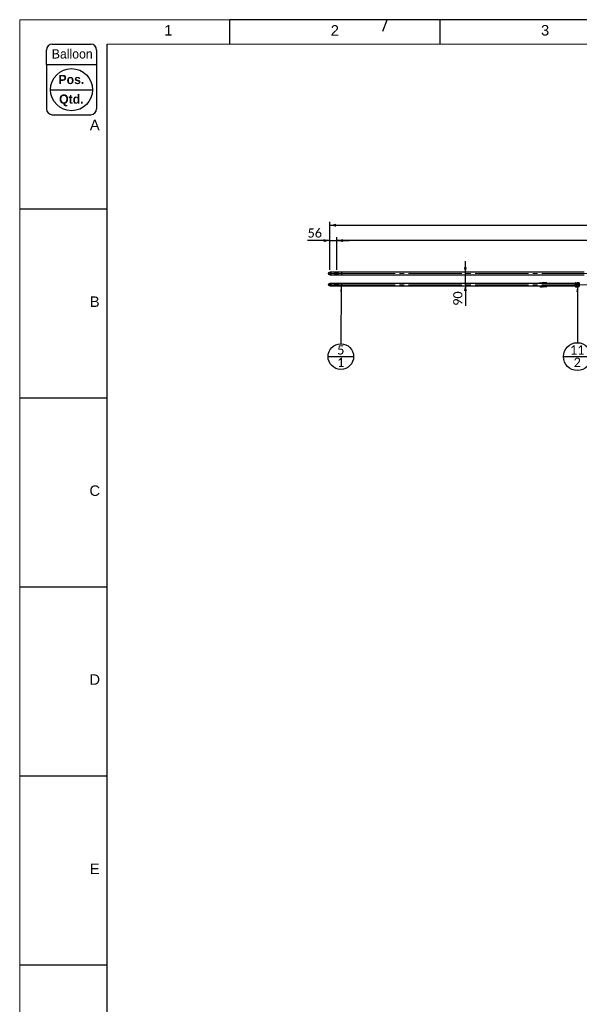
# Paper-space layout 'Sheet1' of a CAD drawing. Header units: millimetres. Extents: x 0 to 23548, y 0 to 16632.
# Tile 84 of 143: x 0 to 4478, y 8755 to 16632. Entities that reach past the tile are written whole.
import ezdxf

# ---------------------------------------------------------------- set-up
doc = ezdxf.new("R2010")
doc.units = ezdxf.units.MM
doc.linetypes.add('SLD-Mista-longa', pattern=[19.05, 15.24, -1.27, 1.27, -1.27])
doc.linetypes.add('SLD-Sólida', pattern=[0])
doc.layers.add('DETALHAMENTO', color=8, linetype='SLD-Sólida')
doc.styles.add('SLDTEXTSTYLE0', font='ARIAL.TTF')
doc.styles.add('SLDTEXTSTYLE2', font='CALIBRI.TTF')
doc.styles.add('SLDTEXTSTYLE3', font='ARIAL.TTF', dxfattribs={"width": 0.948})
doc.styles.add('SLDTEXTSTYLE4', font='ARIALBD.TTF', dxfattribs={"width": 0.948})
doc.styles.get("Standard").update_dxf_attribs({"font": 'CALIBRI.TTF'})
doc.dimstyles.new('SLDDIMSTYLE1', dxfattribs={"dimtxt": 72.8, "dimasz": 49, "dimexe": 0, "dimexo": 0.0625, "dimgap": 18.2, "dimtad": 1, "dimdec": 0, "dimrnd": 1e-09, "dimzin": 12, "dimdsep": 46, "dimtxsty": 'SLDTEXTSTYLE2', "dimsah": 1, "dimcen": 0.09, "dimadec": 0, "dimazin": 3, "dimtfac": 1, "dimtdec": 0, "dimtofl": 0, "dimtmove": 0, "dimatfit": 3, "dimfxl": 0, "dimfrac": 2, "dimtolj": 1, "dimtzin": 12, "dimarcsym": 0})
doc.dimstyles.new('SLDDIMSTYLE2', dxfattribs={"dimtxt": 72.8, "dimasz": 49, "dimexe": 0, "dimexo": 0.0625, "dimgap": 18.2, "dimtad": 1, "dimrnd": 1e-09, "dimzin": 12, "dimdsep": 46, "dimtxsty": 'SLDTEXTSTYLE2', "dimsah": 1, "dimcen": 0.09, "dimadec": 0, "dimazin": 3, "dimtfac": 1, "dimtmove": 0, "dimatfit": 0, "dimfxl": 0, "dimfrac": 2, "dimtolj": 1, "dimtzin": 12, "dimarcsym": 0})
doc.dimstyles.new('SLDDIMSTYLE3', dxfattribs={"dimtxt": 0.18, "dimasz": 49, "dimexe": 0, "dimexo": 0.0625, "dimgap": 0, "dimtad": 0, "dimtih": 1, "dimtoh": 1, "dimdec": 0, "dimrnd": 1e-09, "dimzin": 0, "dimdsep": 46, "dimtxsty": 'Standard', "dimsah": 1, "dimcen": 0.09, "dimadec": 0, "dimazin": 0, "dimtfac": 49, "dimtdec": 0, "dimtofl": 0, "dimtmove": 0, "dimatfit": 3, "dimfxl": 0, "dimfrac": 2, "dimtolj": 1, "dimtzin": 0, "dimarcsym": 0})

# ---------------------------------------------------------------- blocks, each defined once
blk = doc.blocks.new('_D_30')
at = {"layer": 'DETALHAMENTO', "ltscale": 28}
for p, q in [((2538.1, 14629.7), (2538.1, 14892.9)), ((7842.8, 14638.1), (7842.8, 14892.9)), ((7842.8, 14864.9), (2538.1, 14864.9))]:
    blk.add_line(p, q, dxfattribs=at)
for points in [[(2538.1, 14864.9), (2587.1, 14853), (2587.1, 14876.8)], [(7842.8, 14864.9), (7793.8, 14876.8), (7793.8, 14853)]]:
    blk.add_solid(points, dxfattribs=at)
at = {"layer": 'DETALHAMENTO', "ltscale": 28, "insert": (5092, 14961.9), "char_height": 72.8, "attachment_point": 1, "style": 'SLDTEXTSTYLE2'}
blk.add_mtext('5305', dxfattribs=at)
blk = doc.blocks.new('_D_31')
at = {"layer": 'DETALHAMENTO', "ltscale": 28}
for p, q in [((2482.1, 14629.7), (2482.1, 15015.7)), ((2482.1, 14987.7), (7842.8, 14987.7)), ((7842.8, 14638.1), (7842.8, 15015.7))]:
    blk.add_line(p, q, dxfattribs=at)
for points in [[(2482.1, 14987.7), (2531.1, 14975.8), (2531.1, 14999.6)], [(7842.8, 14987.7), (7793.8, 14999.6), (7793.8, 14975.8)]]:
    blk.add_solid(points, dxfattribs=at)
at = {"layer": 'DETALHAMENTO', "ltscale": 28, "insert": (5064, 15084.8), "char_height": 72.8, "attachment_point": 1, "style": 'SLDTEXTSTYLE2'}
blk.add_mtext('5361', dxfattribs=at)
blk = doc.blocks.new('_D_33')
at = {"layer": 'DETALHAMENTO', "ltscale": 28}
for p, q in [((2482.1, 14629.7), (2482.1, 14892.9)), ((2538.1, 14629.7), (2538.1, 14892.9)), ((2482.1, 14864.9), (2303.8, 14864.9)), ((2482.1, 14864.9), (2538.1, 14864.9)), ((2538.1, 14864.9), (2636.1, 14864.9))]:
    blk.add_line(p, q, dxfattribs=at)
for points in [[(2482.1, 14864.9), (2433.1, 14876.8), (2433.1, 14853)], [(2538.1, 14864.9), (2587.1, 14853), (2587.1, 14876.8)]]:
    blk.add_solid(points, dxfattribs=at)
at = {"layer": 'DETALHAMENTO', "ltscale": 28, "insert": (2303.8, 14961.9), "char_height": 72.8, "attachment_point": 1, "style": 'SLDTEXTSTYLE2'}
blk.add_mtext('56', dxfattribs=at)
blk = doc.blocks.new('_D_34')
at = {"layer": 'DETALHAMENTO', "ltscale": 28}
for p, q in [((3566.5, 14601.7), (3566.5, 14699.7)), ((3566.5, 14511.7), (3566.5, 14601.7)), ((3566.5, 14511.7), (3566.5, 14343.4))]:
    blk.add_line(p, q, dxfattribs=at)
for points in [[(3566.5, 14601.7), (3578.4, 14650.7), (3554.6, 14650.7)], [(3566.5, 14511.7), (3554.6, 14462.7), (3578.4, 14462.7)]]:
    blk.add_solid(points, dxfattribs=at)
at = {"layer": 'DETALHAMENTO', "ltscale": 28, "insert": (3469.4, 14343.4), "char_height": 72.8, "attachment_point": 1, "rotation": 90, "style": 'SLDTEXTSTYLE2'}
blk.add_mtext('90', dxfattribs=at)
blk = doc.blocks.new('SW_NOTE_0_20')
at = {"layer": 'DETALHAMENTO', "color": 0, "ltscale": 28}
blk.add_line((-102.8, -102.4), (101.9, -102.4), dxfattribs=at)
blk.add_circle((-0.4, -102.4), 102.4, dxfattribs=at)
at = {"layer": 'DETALHAMENTO', "color": 0, "ltscale": 28, "char_height": 74.1, "attachment_point": 2, "style": 'SLDTEXTSTYLE2'}
for s, insert in [('5', (-1.2, -11.7)), ('1', (-1.2, -111.2))]:
    blk.add_mtext(s, dxfattribs=dict(at, insert=insert))
blk = doc.blocks.new('SW_NOTE_0_21')
at = {"layer": 'DETALHAMENTO', "color": 0, "ltscale": 28}
blk.add_line((-111.3, -111.3), (111.2, -111.3), dxfattribs=at)
blk.add_circle((-0.1, -111.3), 111.3, dxfattribs=at)
at = {"layer": 'DETALHAMENTO', "color": 0, "ltscale": 28, "attachment_point": 2, "style": 'SLDTEXTSTYLE2'}
for s, insert, char_height in [('11', (-1.5, -20.5), 74.08), ('2', (-0.8, -120.1), 74.1)]:
    blk.add_mtext(s, dxfattribs=dict(at, insert=insert, char_height=char_height))
blk = doc.blocks.new('SW_CENTERMARKSYMBOL_0')
at = {"layer": 'DETALHAMENTO', "color": 0, "ltscale": 28}
for p, q in [((-5, 0), (-12.5, 0)), ((0, 0), (-2.5, 0)), ((0, 5), (0, 12.5)), ((0, 0), (0, 2.5)), ((0, 0), (0, -2.5)), ((0, 0), (2.5, 0)), ((5, 0), (12.5, 0)), ((0, -5), (0, -12.5))]:
    blk.add_line(p, q, dxfattribs=at)
blk = doc.blocks.new('SW_CENTERMARKSYMBOL_1')
at = {"layer": 'DETALHAMENTO', "color": 0, "ltscale": 28}
for p, q in [((-5, 0), (-10, 0)), ((0, 0), (-2.5, 0)), ((0, 5), (0, 10)), ((0, 0), (0, 2.5)), ((0, 0), (0, -2.5)), ((0, 0), (2.5, 0)), ((5, 0), (10, 0)), ((0, -5), (0, -10))]:
    blk.add_line(p, q, dxfattribs=at)

psp = doc.layouts.new('Sheet1')

# ---------------------------------------------------------------- hatches: boundary and pattern name
at = {"layer": 'DETALHAMENTO', "linetype": 'SLD-Sólida', "lineweight": 18, "ltscale": 28}
h = psp.add_hatch(dxfattribs=at)
h.set_pattern_fill('ANSI32', color=256, scale=9.3333, style=0)
edge = h.paths.add_edge_path(flags=0)
edge.add_arc((2482.105, 14601.684), 10, 0, 360)
edge = h.paths.add_edge_path(flags=0)
edge.add_arc((2482.105, 14601.684), 7.5, 0, 360)
h = psp.add_hatch(dxfattribs=at)
h.set_pattern_fill('ANSI32', color=256, scale=9.3333, style=0)
edge = h.paths.add_edge_path(flags=0)
edge.add_arc((2538.105, 14601.684), 10, 0, 360)
edge = h.paths.add_edge_path(flags=0)
edge.add_arc((2538.105, 14601.684), 7.5, 0, 360)
h = psp.add_hatch(dxfattribs=at)
h.set_pattern_fill('ANSI32', color=256, scale=9.3333, angle=2.8e-322, style=0)
edge = h.paths.add_edge_path(flags=0)
edge.add_arc((2482.105, 14511.684), 10, 0, 360)
edge = h.paths.add_edge_path(flags=0)
edge.add_arc((2482.105, 14511.684), 7.5, 0, 360)
h = psp.add_hatch(dxfattribs=at)
h.set_pattern_fill('ANSI32', color=256, scale=9.3333, style=0)
edge = h.paths.add_edge_path(flags=0)
edge.add_arc((2538.105, 14511.684), 10, 0, 360)
edge = h.paths.add_edge_path(flags=0)
edge.add_arc((2538.105, 14511.684), 7.5, 0, 360)

# ---------------------------------------------------------------- linework, layer by layer
at = {"color": 7, "linetype": 'SLD-Sólida', "lineweight": 18, "ltscale": 28}
for p, q in [((0, 16632), (0, 0)), ((1682, 16632), (0, 16632)), ((700, 16436), (23352, 16436))]:
    psp.add_line(p, q, dxfattribs=at)
at = {"color": 7, "linetype": 'SLD-Sólida', "lineweight": 25, "ltscale": 28}
for p, q in [((2522.105, 14611.684), (2482.105, 14611.684)), ((2482.105, 14591.684), (2522.105, 14591.684)), ((2538.105, 14611.684), (2522.105, 14611.684)), ((2522.105, 14591.684), (2522.105, 14611.684)), ((2522.105, 14591.684), (2538.105, 14591.684)), ((2578.105, 14611.684), (2538.105, 14611.684)), ((2538.105, 14591.684), (2578.105, 14591.684)), ((4516.105, 14611.684), (2578.105, 14611.684)), ((2578.105, 14591.684), (2578.105, 14611.684)), ((2578.105, 14591.684), (4516.105, 14591.684)), ((2522.105, 14521.684), (2482.105, 14521.684)), ((2482.105, 14501.684), (2522.105, 14501.684)), ((2538.105, 14521.684), (2522.105, 14521.684)), ((2522.105, 14501.684), (2522.105, 14521.684)), ((2522.105, 14501.684), (2538.105, 14501.684)), ((2578.105, 14521.684), (2538.105, 14521.684)), ((2538.105, 14501.684), (2578.105, 14501.684)), ((4443.941, 14521.684), (2578.105, 14521.684)), ((2578.105, 14501.684), (2578.105, 14521.684)), ((2578.105, 14501.684), (4443.941, 14501.684)), ((4166.066, 14526.684), (4163.441, 14526.684)), ((4163.441, 14525.482), (4163.441, 14526.684)), ((4163.441, 14521.684), (4163.441, 14525.482)), ((4163.441, 14496.684), (4163.441, 14501.684)), ((4163.441, 14496.684), (4166.066, 14496.684)), ((4166.154, 14526.835), (4166.066, 14526.684)), ((4166.066, 14521.684), (4166.066, 14526.684)), ((4166.066, 14496.792), (4166.066, 14501.684)), ((4166.066, 14496.684), (4166.066, 14496.792)), ((4166.066, 14496.684), (4166.154, 14496.532)), ((4167.406, 14527.616), (4178.727, 14527.616)), ((4167.406, 14497.834), (4178.727, 14497.834)), ((4167.406, 14495.751), (4178.727, 14495.751)), ((4180.941, 14526.684), (4180.066, 14526.684)), ((4180.066, 14526.684), (4180.066, 14521.684)), ((4180.066, 14501.684), (4180.066, 14496.792)), ((4180.066, 14496.684), (4180.941, 14496.684)), ((4180.941, 14525.482), (4180.941, 14526.684)), ((4183.336, 14525.971), (4180.941, 14525.971)), ((4180.941, 14521.684), (4180.941, 14525.482)), ((4180.941, 14496.684), (4180.941, 14501.684)), ((4180.941, 14497.396), (4183.336, 14497.396)), ((4184.091, 14525.215), (4183.336, 14525.971)), ((4183.336, 14524.826), (4183.336, 14525.971)), ((4183.336, 14521.684), (4183.336, 14524.826)), ((4183.336, 14497.396), (4183.336, 14501.684)), ((4183.336, 14497.396), (4184.091, 14498.152)), ((4185.441, 14525.215), (4184.091, 14525.215)), ((4184.091, 14524.131), (4184.091, 14525.215)), ((4184.091, 14521.684), (4184.091, 14524.131)), ((4184.091, 14498.152), (4184.091, 14501.684)), ((4184.091, 14498.152), (4185.441, 14498.152)), ((4186.541, 14526.684), (4185.441, 14526.684)), ((4185.441, 14521.684), (4185.441, 14526.684)), ((4185.441, 14496.684), (4185.441, 14501.684)), ((4185.441, 14496.684), (4186.541, 14496.684)), ((4186.629, 14526.835), (4186.541, 14526.684)), ((4186.541, 14526.684), (4186.541, 14521.684)), ((4186.541, 14501.684), (4186.541, 14496.792)), ((4186.541, 14496.792), (4186.541, 14496.684)), ((4186.541, 14496.684), (4186.629, 14496.532)), ((4194.002, 14527.616), (4187.881, 14527.616)), ((4194.002, 14497.834), (4187.881, 14497.834)), ((4194.002, 14495.751), (4187.881, 14495.751)), ((4196.441, 14526.684), (4195.341, 14526.684)), ((4195.341, 14521.684), (4195.341, 14526.684)), ((4195.341, 14496.792), (4195.341, 14501.684)), ((4195.341, 14496.684), (4196.441, 14496.684)), ((4196.441, 14526.684), (4196.441, 14521.684)), ((4197.791, 14525.215), (4196.441, 14525.215)), ((4196.441, 14501.684), (4196.441, 14496.684)), ((4196.441, 14498.152), (4197.791, 14498.152)), ((4198.547, 14525.971), (4197.791, 14525.215)), ((4197.791, 14525.215), (4197.791, 14521.684)), ((4197.791, 14501.684), (4197.791, 14498.152)), ((4197.791, 14498.152), (4198.547, 14497.396)), ((4200.941, 14525.971), (4198.547, 14525.971)), ((4198.547, 14525.971), (4198.547, 14521.684)), ((4198.547, 14501.684), (4198.547, 14497.396)), ((4198.547, 14497.396), (4200.941, 14497.396)), ((4201.816, 14526.684), (4200.941, 14526.684)), ((4200.941, 14526.684), (4200.941, 14521.684)), ((4200.941, 14501.684), (4200.941, 14496.684)), ((4200.941, 14496.684), (4201.816, 14496.684)), ((4201.904, 14526.835), (4201.816, 14526.684)), ((4201.816, 14521.684), (4201.816, 14526.684)), ((4201.816, 14496.792), (4201.816, 14501.684)), ((4201.816, 14496.684), (4201.816, 14496.792)), ((4201.816, 14496.684), (4201.904, 14496.532)), ((4214.477, 14527.616), (4203.156, 14527.616)), ((4214.477, 14497.834), (4203.156, 14497.834)), ((4214.477, 14495.751), (4203.156, 14495.751)), ((4218.441, 14526.684), (4215.816, 14526.684)), ((4215.816, 14526.684), (4215.816, 14521.684)), ((4215.816, 14501.684), (4215.816, 14496.792)), ((4215.816, 14496.684), (4218.441, 14496.684)), ((4218.441, 14526.684), (4218.441, 14521.684)), ((4218.441, 14501.684), (4218.441, 14496.684)), ((4446.566, 14526.684), (4443.941, 14526.684)), ((4443.941, 14513.952), (4443.941, 14526.684)), ((4443.941, 14496.684), (4443.941, 14513.952)), ((4443.941, 14496.684), (4446.566, 14496.684)), ((4446.667, 14526.858), (4446.566, 14526.684)), ((4446.566, 14521.062), (4446.566, 14526.684)), ((4446.566, 14506.234), (4446.566, 14521.062)), ((4446.566, 14496.856), (4446.566, 14506.234)), ((4446.566, 14496.684), (4446.566, 14496.856)), ((4446.566, 14496.684), (4446.667, 14496.509)), ((4447.906, 14527.821), (4459.227, 14527.821)), ((4447.906, 14514.302), (4459.227, 14514.302)), ((4447.906, 14498.165), (4459.227, 14498.165)), ((4447.906, 14495.547), (4459.227, 14495.547)), ((4460.566, 14526.684), (4460.466, 14526.858)), ((4460.466, 14496.509), (4460.566, 14496.684)), ((4461.441, 14526.684), (4460.566, 14526.684)), ((4460.566, 14526.684), (4460.566, 14521.062)), ((4460.566, 14521.062), (4460.566, 14506.234)), ((4460.566, 14506.234), (4460.566, 14496.856)), ((4460.566, 14496.856), (4460.566, 14496.684)), ((4460.566, 14496.684), (4461.441, 14496.684)), ((4461.441, 14513.952), (4461.441, 14526.684)), ((4463.836, 14525.971), (4461.441, 14525.971)), ((4461.441, 14496.684), (4461.441, 14513.952)), ((4461.441, 14497.396), (4463.836, 14497.396)), ((4464.591, 14525.215), (4463.836, 14525.971)), ((4463.836, 14513.844), (4463.836, 14525.971)), ((4463.836, 14497.396), (4463.836, 14513.844)), ((4463.836, 14497.396), (4464.591, 14498.152)), ((4465.941, 14525.215), (4464.591, 14525.215)), ((4464.591, 14513.73), (4464.591, 14525.215)), ((4464.591, 14498.152), (4464.591, 14513.73)), ((4464.591, 14498.152), (4465.941, 14498.152)), ((4467.041, 14526.684), (4465.941, 14526.684)), ((4465.941, 14496.684), (4465.941, 14526.684)), ((4465.941, 14496.684), (4467.041, 14496.684)), ((4467.142, 14526.858), (4467.041, 14526.684)), ((4467.041, 14526.684), (4467.041, 14521.062)), ((4467.041, 14521.062), (4467.041, 14506.234)), ((4467.041, 14506.234), (4467.041, 14496.856)), ((4467.041, 14496.856), (4467.041, 14496.684)), ((4467.041, 14496.684), (4467.142, 14496.509)), ((4474.502, 14527.821), (4468.381, 14527.821)), ((4474.502, 14514.302), (4468.381, 14514.302)), ((4474.502, 14498.165), (4468.381, 14498.165)), ((4474.502, 14495.547), (4468.381, 14495.547)), ((4475.841, 14526.684), (4475.741, 14526.858)), ((4475.741, 14496.509), (4475.841, 14496.684)), ((4476.941, 14526.684), (4475.841, 14526.684)), ((4475.841, 14521.062), (4475.841, 14526.684)), ((4475.841, 14506.234), (4475.841, 14521.062)), ((4475.841, 14496.856), (4475.841, 14506.234)), ((4475.841, 14496.684), (4475.841, 14496.856)), ((4475.841, 14496.684), (4476.941, 14496.684)), ((4476.941, 14526.684), (4476.941, 14496.684)), ((4478.291, 14525.215), (4476.941, 14525.215)), ((4476.941, 14498.152), (4478.291, 14498.152)), ((4478.291, 14525.215), (4478.291, 14498.152))]:
    psp.add_line(p, q, dxfattribs=at)
at = {"color": 7, "linetype": 'SLD-Sólida', "lineweight": 25, "ltscale": 784}
for centre, radius in [((2482.105, 14601.684), 10), ((2482.105, 14601.684), 7.5), ((2538.105, 14601.684), 10), ((2538.105, 14601.684), 7.5), ((2482.105, 14511.684), 10), ((2482.105, 14511.684), 7.5), ((2538.105, 14511.684), 10), ((2538.105, 14511.684), 7.5)]:
    psp.add_circle(centre, radius, dxfattribs=at)
at = {"color": 7, "linetype": 'SLD-Sólida', "lineweight": 25, "ltscale": 28}
for points, knots in [([(4167.406, 14497.834), (4167.175, 14497.731), (4166.732, 14497.533), (4166.202, 14497.185), (4166.117, 14496.94), (4166.066, 14496.792)], [0, 0, 0, 0, 0.30307373, 0.58211286, 1, 1, 1, 1]), ([(4166.066, 14496.792), (4166.145, 14496.604), (4166.293, 14496.251), (4167.053, 14495.91), (4167.406, 14495.751)], [0, 0, 0, 0, 0.53525105, 1, 1, 1, 1]), ([(4167.406, 14527.616), (4167.177, 14526.93), (4166.736, 14525.613), (4166.264, 14523.632), (4166.19, 14522.331), (4166.153, 14521.684)], [0, 0, 0, 0, 0.35304554, 0.67809358, 1, 1, 1, 1]), ([(4166.226, 14526.793), (4166.283, 14526.909), (4166.419, 14527.188), (4167.041, 14527.458), (4167.406, 14527.616)], [0, 0, 0, 0, 0.41359535, 1, 1, 1, 1]), ([(4166.46, 14501.684), (4166.466, 14501.619), (4166.587, 14500.308), (4167.007, 14499.04), (4167.406, 14497.834)], [0, 0, 0, 0, 0.04887703, 1, 1, 1, 1]), ([(4179.957, 14521.684), (4179.893, 14522.606), (4179.753, 14524.618), (4179.087, 14526.563), (4178.727, 14527.616)], [0, 0, 0, 0, 0.45845253, 1, 1, 1, 1]), ([(4178.727, 14527.616), (4178.955, 14527.513), (4179.395, 14527.315), (4179.84, 14527.04), (4179.91, 14526.867), (4179.94, 14526.793)], [0, 0, 0, 0, 0.382294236, 0.734271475, 1, 1, 1, 1]), ([(4178.727, 14497.834), (4178.965, 14498.622), (4179.349, 14499.891), (4179.58, 14501.191), (4179.668, 14501.684)], [0, 0, 0, 0, 0.6205784, 1, 1, 1, 1]), ([(4180.066, 14496.792), (4179.987, 14496.981), (4179.84, 14497.334), (4179.08, 14497.675), (4178.727, 14497.834)], [0, 0, 0, 0, 0.53525105, 1, 1, 1, 1]), ([(4178.727, 14495.751), (4178.957, 14495.854), (4179.4, 14496.052), (4179.931, 14496.399), (4180.016, 14496.645), (4180.066, 14496.792)], [0, 0, 0, 0, 0.30307373, 0.58211286, 1, 1, 1, 1]), ([(4187.881, 14497.834), (4187.65, 14497.731), (4187.207, 14497.533), (4186.677, 14497.185), (4186.592, 14496.94), (4186.541, 14496.792)], [0, 0, 0, 0, 0.30307373, 0.58211286, 1, 1, 1, 1]), ([(4186.541, 14496.792), (4186.62, 14496.604), (4186.768, 14496.251), (4187.528, 14495.91), (4187.881, 14495.751)], [0, 0, 0, 0, 0.53525105, 1, 1, 1, 1]), ([(4187.881, 14527.616), (4187.652, 14526.93), (4187.211, 14525.613), (4186.739, 14523.632), (4186.665, 14522.331), (4186.628, 14521.684)], [0, 0, 0, 0, 0.35304554, 0.67809358, 1, 1, 1, 1]), ([(4186.701, 14526.793), (4186.758, 14526.909), (4186.894, 14527.188), (4187.516, 14527.458), (4187.881, 14527.616)], [0, 0, 0, 0, 0.413595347, 1, 1, 1, 1]), ([(4186.935, 14501.684), (4186.941, 14501.619), (4187.062, 14500.308), (4187.482, 14499.04), (4187.881, 14497.834)], [0, 0, 0, 0, 0.04887703, 1, 1, 1, 1]), ([(4195.232, 14521.684), (4195.168, 14522.606), (4195.028, 14524.618), (4194.362, 14526.563), (4194.002, 14527.616)], [0, 0, 0, 0, 0.45845253, 1, 1, 1, 1]), ([(4194.002, 14527.616), (4194.232, 14527.513), (4194.675, 14527.315), (4195.206, 14526.968), (4195.291, 14526.722), (4195.341, 14526.575)], [0, 0, 0, 0, 0.30307373, 0.58211286, 1, 1, 1, 1]), ([(4194.002, 14497.834), (4194.24, 14498.622), (4194.624, 14499.891), (4194.855, 14501.191), (4194.943, 14501.684)], [0, 0, 0, 0, 0.6205784, 1, 1, 1, 1]), ([(4195.341, 14496.792), (4195.262, 14496.981), (4195.115, 14497.334), (4194.355, 14497.675), (4194.002, 14497.834)], [0, 0, 0, 0, 0.53525105, 1, 1, 1, 1]), ([(4194.002, 14495.751), (4194.232, 14495.854), (4194.675, 14496.052), (4195.206, 14496.399), (4195.291, 14496.645), (4195.341, 14496.792)], [0, 0, 0, 0, 0.30307373, 0.58211286, 1, 1, 1, 1]), ([(4203.156, 14497.834), (4202.925, 14497.731), (4202.482, 14497.533), (4201.952, 14497.185), (4201.867, 14496.94), (4201.816, 14496.792)], [0, 0, 0, 0, 0.30307373, 0.58211286, 1, 1, 1, 1]), ([(4201.816, 14496.792), (4201.895, 14496.604), (4202.043, 14496.251), (4202.803, 14495.91), (4203.156, 14495.751)], [0, 0, 0, 0, 0.53525105, 1, 1, 1, 1]), ([(4203.156, 14527.616), (4202.927, 14526.93), (4202.486, 14525.613), (4202.014, 14523.632), (4201.94, 14522.331), (4201.903, 14521.684)], [0, 0, 0, 0, 0.35304554, 0.67809358, 1, 1, 1, 1]), ([(4201.976, 14526.793), (4202.033, 14526.909), (4202.169, 14527.188), (4202.791, 14527.458), (4203.156, 14527.616)], [0, 0, 0, 0, 0.413595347, 1, 1, 1, 1]), ([(4202.21, 14501.684), (4202.216, 14501.619), (4202.337, 14500.308), (4202.757, 14499.04), (4203.156, 14497.834)], [0, 0, 0, 0, 0.04887703, 1, 1, 1, 1]), ([(4215.707, 14521.684), (4215.643, 14522.606), (4215.503, 14524.618), (4214.837, 14526.563), (4214.477, 14527.616)], [0, 0, 0, 0, 0.45845253, 1, 1, 1, 1]), ([(4214.477, 14527.616), (4214.705, 14527.513), (4215.145, 14527.315), (4215.59, 14527.04), (4215.66, 14526.867), (4215.69, 14526.793)], [0, 0, 0, 0, 0.38229424, 0.73427147, 1, 1, 1, 1]), ([(4214.477, 14497.834), (4214.715, 14498.622), (4215.099, 14499.891), (4215.33, 14501.191), (4215.418, 14501.684)], [0, 0, 0, 0, 0.6205784, 1, 1, 1, 1]), ([(4215.816, 14496.792), (4215.737, 14496.981), (4215.59, 14497.334), (4214.83, 14497.675), (4214.477, 14497.834)], [0, 0, 0, 0, 0.53525105, 1, 1, 1, 1]), ([(4214.477, 14495.751), (4214.707, 14495.854), (4215.15, 14496.052), (4215.681, 14496.399), (4215.766, 14496.645), (4215.816, 14496.792)], [0, 0, 0, 0, 0.30307373, 0.58211286, 1, 1, 1, 1]), ([(4447.906, 14527.821), (4447.675, 14527.151), (4447.232, 14525.866), (4446.702, 14523.612), (4446.617, 14522.018), (4446.566, 14521.062)], [0, 0, 0, 0, 0.30307373, 0.58211286, 1, 1, 1, 1]), ([(4446.566, 14521.062), (4446.645, 14519.836), (4446.793, 14517.545), (4447.553, 14515.331), (4447.906, 14514.302)], [0, 0, 0, 0, 0.53525105, 1, 1, 1, 1]), ([(4447.906, 14514.302), (4447.675, 14513.504), (4447.232, 14511.969), (4446.702, 14509.278), (4446.617, 14507.375), (4446.566, 14506.234)], [0, 0, 0, 0, 0.303073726, 0.58211286, 1, 1, 1, 1]), ([(4446.566, 14506.234), (4446.645, 14504.771), (4446.793, 14502.037), (4447.553, 14499.394), (4447.906, 14498.165)], [0, 0, 0, 0, 0.53525105, 1, 1, 1, 1]), ([(4447.906, 14498.165), (4447.675, 14498.036), (4447.232, 14497.787), (4446.702, 14497.35), (4446.617, 14497.041), (4446.566, 14496.856)], [0, 0, 0, 0, 0.30307373, 0.58211286, 1, 1, 1, 1]), ([(4446.566, 14496.856), (4446.645, 14496.619), (4446.793, 14496.175), (4447.553, 14495.746), (4447.906, 14495.547)], [0, 0, 0, 0, 0.53525105, 1, 1, 1, 1]), ([(4446.767, 14526.855), (4446.817, 14526.977), (4446.951, 14527.305), (4447.537, 14527.622), (4447.906, 14527.821)], [0, 0, 0, 0, 0.37184171, 1, 1, 1, 1]), ([(4460.566, 14521.062), (4460.487, 14522.287), (4460.34, 14524.578), (4459.58, 14526.792), (4459.227, 14527.821)], [0, 0, 0, 0, 0.53525105, 1, 1, 1, 1]), ([(4459.227, 14527.821), (4459.455, 14527.691), (4459.892, 14527.442), (4460.317, 14527.119), (4460.384, 14526.926), (4460.408, 14526.856)], [0, 0, 0, 0, 0.409501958, 0.786529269, 1, 1, 1, 1]), ([(4459.227, 14514.302), (4459.457, 14514.972), (4459.9, 14516.257), (4460.431, 14518.511), (4460.516, 14520.105), (4460.566, 14521.062)], [0, 0, 0, 0, 0.30307373, 0.58211286, 1, 1, 1, 1]), ([(4460.566, 14506.234), (4460.487, 14507.697), (4460.34, 14510.431), (4459.58, 14513.074), (4459.227, 14514.302)], [0, 0, 0, 0, 0.53525105, 1, 1, 1, 1]), ([(4459.227, 14498.165), (4459.457, 14498.964), (4459.9, 14500.499), (4460.431, 14503.189), (4460.516, 14505.093), (4460.566, 14506.234)], [0, 0, 0, 0, 0.303073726, 0.58211286, 1, 1, 1, 1]), ([(4460.566, 14496.856), (4460.487, 14497.094), (4460.34, 14497.537), (4459.58, 14497.966), (4459.227, 14498.165)], [0, 0, 0, 0, 0.53525105, 1, 1, 1, 1]), ([(4459.227, 14495.547), (4459.457, 14495.676), (4459.9, 14495.925), (4460.431, 14496.362), (4460.516, 14496.671), (4460.566, 14496.856)], [0, 0, 0, 0, 0.30307373, 0.58211286, 1, 1, 1, 1]), ([(4468.381, 14527.821), (4468.15, 14527.151), (4467.707, 14525.866), (4467.177, 14523.612), (4467.092, 14522.018), (4467.041, 14521.062)], [0, 0, 0, 0, 0.303073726, 0.58211286, 1, 1, 1, 1]), ([(4467.041, 14521.062), (4467.12, 14519.836), (4467.268, 14517.545), (4468.028, 14515.331), (4468.381, 14514.302)], [0, 0, 0, 0, 0.53525105, 1, 1, 1, 1]), ([(4468.381, 14514.302), (4468.15, 14513.504), (4467.707, 14511.969), (4467.177, 14509.278), (4467.092, 14507.375), (4467.041, 14506.234)], [0, 0, 0, 0, 0.303073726, 0.58211286, 1, 1, 1, 1]), ([(4467.041, 14506.234), (4467.12, 14504.771), (4467.268, 14502.037), (4468.028, 14499.394), (4468.381, 14498.165)], [0, 0, 0, 0, 0.53525105, 1, 1, 1, 1]), ([(4468.381, 14498.165), (4468.15, 14498.036), (4467.707, 14497.787), (4467.177, 14497.35), (4467.092, 14497.041), (4467.041, 14496.856)], [0, 0, 0, 0, 0.30307373, 0.58211286, 1, 1, 1, 1]), ([(4467.041, 14496.856), (4467.12, 14496.619), (4467.268, 14496.175), (4468.028, 14495.746), (4468.381, 14495.547)], [0, 0, 0, 0, 0.53525105, 1, 1, 1, 1]), ([(4467.242, 14526.855), (4467.292, 14526.977), (4467.426, 14527.305), (4468.012, 14527.622), (4468.381, 14527.821)], [0, 0, 0, 0, 0.37184171, 1, 1, 1, 1]), ([(4475.841, 14521.062), (4475.762, 14522.287), (4475.615, 14524.578), (4474.855, 14526.792), (4474.502, 14527.821)], [0, 0, 0, 0, 0.53525105, 1, 1, 1, 1]), ([(4474.502, 14527.821), (4474.73, 14527.691), (4475.167, 14527.442), (4475.592, 14527.119), (4475.659, 14526.926), (4475.683, 14526.856)], [0, 0, 0, 0, 0.40950196, 0.78652927, 1, 1, 1, 1]), ([(4474.502, 14514.302), (4474.732, 14514.972), (4475.175, 14516.257), (4475.706, 14518.511), (4475.791, 14520.105), (4475.841, 14521.062)], [0, 0, 0, 0, 0.30307373, 0.58211286, 1, 1, 1, 1]), ([(4475.841, 14506.234), (4475.762, 14507.697), (4475.615, 14510.431), (4474.855, 14513.074), (4474.502, 14514.302)], [0, 0, 0, 0, 0.53525105, 1, 1, 1, 1]), ([(4474.502, 14498.165), (4474.732, 14498.964), (4475.175, 14500.499), (4475.706, 14503.189), (4475.791, 14505.093), (4475.841, 14506.234)], [0, 0, 0, 0, 0.30307373, 0.58211286, 1, 1, 1, 1]), ([(4475.841, 14496.856), (4475.762, 14497.094), (4475.615, 14497.537), (4474.855, 14497.966), (4474.502, 14498.165)], [0, 0, 0, 0, 0.53525105, 1, 1, 1, 1]), ([(4474.502, 14495.547), (4474.732, 14495.676), (4475.175, 14495.925), (4475.706, 14496.362), (4475.791, 14496.671), (4475.841, 14496.856)], [0, 0, 0, 0, 0.30307373, 0.58211286, 1, 1, 1, 1])]:
    psp.add_open_spline(points, degree=3, knots=knots, dxfattribs=at)
at = {"layer": 'DETALHAMENTO', "color": 7, "linetype": 'SLD-Sólida', "ltscale": 28}
for p, q in [((1682, 16436), (1682, 16632)), ((2907.335, 16539.604), (2940, 16632)), ((3364, 16436), (3364, 16632)), ((700, 196), (700, 16436)), ((0, 15120), (700, 15120)), ((0, 13608), (700, 13608)), ((0, 12096), (700, 12096)), ((0, 10584), (700, 10584)), ((0, 9072), (700, 9072))]:
    psp.add_line(p, q, dxfattribs=at)
at = {"layer": 'DETALHAMENTO', "color": 7, "ltscale": 28}
for p, q in [((3364, 16632), (1682, 16632)), ((5046, 16632), (3364, 16632))]:
    psp.add_line(p, q, dxfattribs=at)
at = {"layer": 'DETALHAMENTO', "ltscale": 28}
for p, q in [((214.283, 16273.792), (214.283, 16389.333)), ((260.949, 16436), (569.333, 16436)), ((616, 16389.333), (616, 16273.792)), ((214.283, 16273.792), (616, 16273.792)), ((214.283, 16273.792), (214.283, 15918.742)), ((616, 16273.792), (616, 15918.742)), ((616, 16273.792), (616, 15918.742)), ((246.921, 16072.157), (583.362, 16072.157)), ((260.949, 15872.075), (569.333, 15872.075))]:
    psp.add_line(p, q, dxfattribs=at)
at = {"layer": 'DETALHAMENTO', "linetype": 'SLD-Mista-longa', "lineweight": 18, "ltscale": 28}
for p, q in [((2578.105, 14601.684), (2482.105, 14601.684)), ((2578.105, 14601.684), (4594.105, 14601.684)), ((2578.105, 14511.684), (2482.105, 14511.684)), ((2578.105, 14511.684), (5980.887, 14511.684))]:
    psp.add_line(p, q, dxfattribs=at)
at = {"layer": 'DETALHAMENTO', "ltscale": 28}
psp.add_circle((415.141, 16072.157), 168.221, dxfattribs=at)
for centre, start, end in [((260.949, 16389.333), 90, 180), ((569.333, 16389.333), 0, 90), ((260.949, 15918.742), 180, 270), ((569.333, 15918.742), 270, 0)]:
    psp.add_arc(centre, 46.667, start, end, dxfattribs=at)

# ---------------------------------------------------------------- block references
for name, p in [('SW_CENTERMARKSYMBOL_0', (2482.105, 14511.684)), ('SW_CENTERMARKSYMBOL_1', (2538.105, 14511.684)), ('SW_NOTE_0_20', (2570.543, 14039.106)), ('SW_NOTE_0_21', (4462.568, 14047.995))]:
    psp.add_blockref(name, p, dxfattribs=at)

# ---------------------------------------------------------------- texts
at = {"color": 7, "linetype": 'Continuous', "lineweight": 0, "ltscale": 28, "insert": (1156.928, 16589.149), "char_height": 84, "attachment_point": 1, "style": 'SLDTEXTSTYLE0'}
psp.add_mtext('1', dxfattribs=at)
at = {"layer": 'DETALHAMENTO', "color": 7, "ltscale": 28, "char_height": 84, "attachment_point": 1, "style": 'SLDTEXTSTYLE0'}
for s, insert in [('2', (2489.285, 16588.321)), ('3', (4172.1, 16589.3)), ('A', (561.551, 15832.001)), ('B', (561.723, 14418.001)), ('C', (558.625, 12906.001)), ('D', (558.052, 11395.071)), ('E', (560.894, 9881.398))]:
    psp.add_mtext(s, dxfattribs=dict(at, insert=insert))
at = {"layer": 'DETALHAMENTO', "ltscale": 28, "char_height": 74.0833, "attachment_point": 2}
for s, insert, style in [('Balloon', (420.545, 16395.434), 'SLDTEXTSTYLE3'), ('Pos.', (413.771, 16190.84), 'SLDTEXTSTYLE4'), ('Qtd.', (413.471, 16033.953), 'SLDTEXTSTYLE4')]:
    psp.add_mtext(s, dxfattribs=dict(at, insert=insert, style=style))

# ---------------------------------------------------------------- dimensions: what is measured, and where the dimension line sits
at = {"layer": 'DETALHAMENTO', "ltscale": 28}
for base, p1, p2, picture, middle in [((7842.769, 14987.684), (2482.105, 14601.684), (7842.769, 14610.061), '_D_31', (5162.437, 14987.684)), ((2538.105, 14864.863), (7842.769, 14610.061), (2538.105, 14601.684), '_D_30', (5190.437, 14864.863))]:
    dim = psp.add_linear_dim(base=base, p1=p1, p2=p2, dimstyle='SLDDIMSTYLE1', dxfattribs=at)
    dim.commit()
    dim.dimension.update_dxf_attribs({"geometry": picture, "text_midpoint": middle, "dimtype": 160})
for base, p1, p2, angle, picture, middle in [((2538.105, 14864.863), (2482.105, 14601.684), (2538.105, 14601.684), 0, '_D_33', (2353.039, 14864.863)), ((3566.509, 14601.684), (2578.105, 14511.684), (2578.105, 14601.684), 90, '_D_34', (3566.509, 14392.685))]:
    dim = psp.add_linear_dim(base=base, p1=p1, p2=p2, angle=angle, dimstyle='SLDDIMSTYLE2', dxfattribs=at)
    dim.commit()
    dim.dimension.update_dxf_attribs({"geometry": picture, "text_midpoint": middle, "dimtype": 160})

# ---------------------------------------------------------------- leaders
for points in [[(2572.562, 14503.998), (2570.543, 14039.106)], [(4462.847, 14503.239), (4462.568, 14047.995)]]:
    psp.add_leader(points, dimstyle='SLDDIMSTYLE3', dxfattribs=at)

doc.saveas('drawing.dxf')
